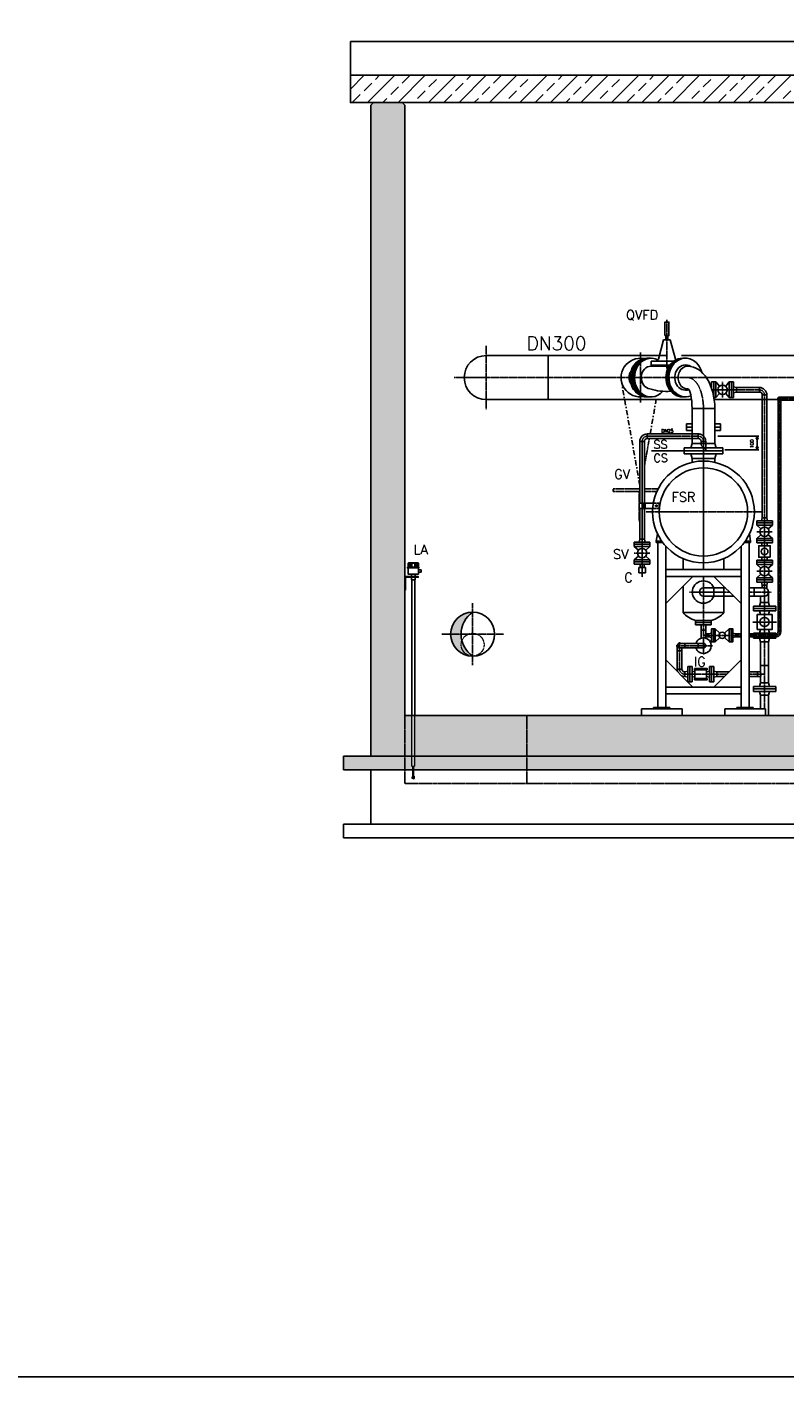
# Model space of a CAD drawing. Header units: millimetres. Extents: x -197187 to 241957296, y -45270 to 70505.
# Tile 81 of 116: x 69299 to 74881, y -45270 to -35325. Entities that reach past the tile are written whole.
import ezdxf
from ezdxf.enums import TextEntityAlignment as Align

# ---------------------------------------------------------------- set-up
doc = ezdxf.new("R2010")
doc.units = ezdxf.units.MM
doc.header["$LTSCALE"] = 0.5
for name, pattern in [('DASHDOT', [1, 0.5, -0.25, 0, -0.25]), ('DOT', [0.25, 0, -0.25]), ('HIDDEN', [0.375, 0.25, -0.125])]:
    doc.linetypes.add(name, pattern=pattern)
for name, color, linetype in [('21', 7, 'Continuous'), ('41', 7, 'Continuous'), ('44', 7, 'Continuous'), ('45', 7, 'Continuous'), ('BEMAßUNG', 7, 'Continuous'), ('P-MU025ENTL', 7, 'Continuous'), ('P-MU025ENTLÜ', 7, 'Continuous'), ('P-MU050ENTL', 7, 'Continuous'), ('P-MU150AUSL', 7, 'Continuous'), ('P-MU150EINL', 7, 'Continuous'), ('P-MU200EINL', 7, 'Continuous'), ('P-MU300AUSL', 7, 'Continuous')]:
    doc.layers.add(name, color=color, linetype=linetype)
doc.styles.add('ROMANS', font='ROMANS', dxfattribs={"height": 0.2})
pattern_1 = [(45, (123557.72, -294.98), (-112.2532, 112.2532), []), (45, (123669.98, -294.98), (-112.2532, 112.2532), [79.375, -39.6875])]

msp = doc.modelspace()

# ---------------------------------------------------------------- hatches: boundary and pattern name
at = {"lineweight": 5}
h = msp.add_hatch(dxfattribs=at)
h.set_pattern_fill('ANSI33', color=256, scale=25)
h.set_pattern_definition(pattern_1)
h.paths.add_polyline_path([(80638.291, -35680.624), (71680.859, -35680.624), (71680.859, -35881.362), (76010.791, -35881.362), (76010.791, -36381.362), (76410.791, -36381.362), (76410.791, -35881.362), (80150.791, -35881.362), (80150.791, -36381.362), (80550.791, -36381.362), (80550.791, -35881.362), (80638.291, -35881.362)])
h.paths.add_polyline_path([(80728.291, -35680.624), (80638.291, -35680.624), (80638.291, -35881.362), (80728.291, -35881.362)])
h.paths.add_polyline_path([(80980.791, -35680.624), (80728.291, -35680.624), (80728.291, -35881.362), (80980.791, -35881.362)])
h.paths.add_polyline_path([(81233.291, -35680.624), (80980.791, -35680.624), (80980.791, -35881.362), (81233.291, -35881.362)])
h.paths.add_polyline_path([(81323.291, -35680.624), (81233.291, -35680.624), (81233.291, -35881.362), (81323.291, -35881.362)])
h.paths.add_polyline_path([(84871.503, -35881.362), (84871.503, -35680.624), (81323.291, -35680.624), (81323.291, -35881.362)])
h = msp.add_hatch(dxfattribs=at)
h.set_pattern_fill('ANSI33', color=256, scale=25)
h.set_pattern_definition(pattern_1)
h.paths.add_polyline_path([(71830.791, -35901.362), (71850.791, -35881.362), (72060.791, -35881.362), (72080.791, -35901.362), (72080.791, -40397.563), (84480.791, -40397.563), (84480.791, -35901.362), (84500.791, -35881.362), (84710.791, -35881.362), (84730.791, -35901.362), (84730.791, -40697.563), (71830.791, -40697.563)])
at = {"linetype": 'Continuous'}
h = msp.add_hatch(color=256, dxfattribs=at)
h.paths.add_polyline_path([(74676.43, -38339.563), (74676.43, -38361.416), (74684.322, -38361.418)])
h.paths.add_polyline_path([(74668.527, -38361.413), (74676.43, -38361.416), (74676.43, -38339.563)])
h = msp.add_hatch(color=256, dxfattribs=at)
h.paths.add_polyline_path([(74676.43, -38439.563), (74676.43, -38417.711), (74684.322, -38417.709)])
h.paths.add_polyline_path([(74668.527, -38417.713), (74676.43, -38417.711), (74676.43, -38439.563)])
at = {"lineweight": 5}
h = msp.add_hatch(dxfattribs=at)
h.set_pattern_fill('ANSI36', color=256, scale=10)
h.set_pattern_definition([(45, (123557.725, -114305.756), (16.83798, 61.739261), [79.375, -15.875, 0, -15.875])])
h.paths.add_polyline_path([(72080.791, -40697.563), (71630.791, -40697.563), (71630.791, -40797.563), (72080.791, -40797.563)])
h.paths.add_polyline_path([(72980.791, -40697.563), (72080.791, -40697.563), (72080.791, -40797.563), (72980.791, -40797.563)])
h.paths.add_polyline_path([(84930.791, -40697.563), (72980.791, -40697.563), (72980.791, -40797.563), (84930.791, -40797.563)])
at = {"layer": 'P-MU200EINL'}
h = msp.add_hatch(color=256, dxfattribs=at)
h.dxf.hatch_style = 1
h.paths.add_polyline_path([(72495.585, -39797.563), (72418.841, -39797.563, 0.41421356), (72580.791, -39959.513, -0.24701126)])
h.paths.add_polyline_path([(72580.791, -39635.613, 0.41421356), (72418.841, -39797.563), (72495.585, -39797.563, -0.24701126)])

# ---------------------------------------------------------------- linework, layer by layer
for p, q in [((71680.859, -35432.427), (84871.503, -35432.427)), ((71680.859, -35680.624), (71680.859, -35432.427)), ((71830.791, -35901.362), (71850.791, -35881.362)), ((71850.791, -35881.362), (72060.791, -35881.362)), ((72080.791, -35901.362), (72060.791, -35881.362)), ((72105.242, -39275.67), (72108.242, -39272.67)), ((72105.242, -39275.67), (72105.242, -39304.602)), ((72181.242, -39275.67), (72105.242, -39275.67)), ((72178.242, -39272.67), (72108.242, -39272.67)), ((72110.873, -39275.67), (72112.605, -39272.67)), ((72112.768, -39275.67), (72114.5, -39272.67)), ((72117.995, -39275.67), (72118.798, -39272.67)), ((72121.169, -39275.67), (72121.973, -39272.67)), ((72138.242, -39272.67), (72138.242, -39275.67)), ((72148.242, -39272.67), (72148.242, -39275.67)), ((72165.316, -39275.67), (72164.512, -39272.67)), ((72168.49, -39275.67), (72167.687, -39272.67)), ((72173.717, -39275.67), (72171.985, -39272.67)), ((72175.612, -39275.67), (72173.88, -39272.67)), ((72181.242, -39275.67), (72178.242, -39272.67)), ((72181.242, -39275.67), (72181.242, -39304.602)), ((72129.792, -39355.044), (72129.792, -39373.544)), ((72129.792, -39378.544), (72129.792, -39397.463)), ((72156.692, -39355.044), (72156.692, -39373.544)), ((72156.692, -39378.544), (72156.692, -39397.463)), ((72156.692, -39397.463), (72129.792, -39397.463))]:
    msp.add_line(p, q)
at = {"linetype": 'HIDDEN', "ltscale": 10}
for p, q in [((74242.791, -38322.713), (74196.641, -38322.713)), ((74242.791, -38356.413), (74196.641, -38356.413)), ((74242.791, -38322.713), (74242.791, -38356.413)), ((74263.941, -38377.563), (74297.641, -38377.563)), ((74263.941, -38377.563), (74263.941, -38405.863)), ((74297.641, -38377.563), (74297.641, -38439.563)), ((74297.641, -38439.563), (74263.941, -38405.863))]:
    msp.add_line(p, q, dxfattribs=at)
at = {"linetype": 'Continuous'}
for p, q in [((74676.43, -38339.563), (74668.527, -38361.413)), ((74668.527, -38361.413), (74684.322, -38361.418)), ((74676.43, -38339.563), (74684.322, -38361.418)), ((74668.527, -38417.713), (74684.322, -38417.709)), ((74676.43, -38439.563), (74668.527, -38417.713)), ((74676.43, -38439.563), (74684.322, -38417.709))]:
    msp.add_line(p, q, dxfattribs=at)
at = {"linetype": 'HIDDEN', "lineweight": 9, "ltscale": 2}
for p, q in [((72132.492, -40770.942), (72132.492, -40397.563)), ((72153.992, -40770.942), (72153.992, -40397.563)), ((72132.492, -40770.942), (72153.992, -40770.942)), ((72134.492, -40859.581), (72134.492, -40848.988)), ((72138.242, -40843.581), (72135.664, -40846.159)), ((72138.242, -40850.581), (72138.242, -40858.285)), ((72138.242, -40858.285), (72143.242, -40863.581)), ((72147.992, -40863.581), (72138.492, -40863.581)), ((72148.242, -40858.285), (72143.242, -40863.581)), ((72148.242, -40843.581), (72150.821, -40846.159)), ((72148.242, -40850.581), (72148.242, -40858.285)), ((72151.992, -40859.581), (72151.992, -40848.988))]:
    msp.add_line(p, q, dxfattribs=at)
at = {"color": 3}
msp.add_lwpolyline([(32361.929, 37686.455), (127620.801, 37686.455), (127620.801, -45269.811), (32361.929, -45269.811)], close=True, dxfattribs=at)
for points in [[(84871.503, -35680.624), (71680.859, -35680.624), (71680.859, -35881.362), (76010.791, -35881.362)], [(72085.791, -39373.544), (72080.791, -39373.544), (72080.791, -39473.544), (72085.791, -39473.544), (72085.791, -39378.544), (72180.791, -39378.544), (72180.791, -39373.544), (72080.791, -39373.544), (72080.791, -39378.544)], [(72132.492, -40397.563), (72132.492, -39397.463), (72153.992, -39397.463), (72153.992, -40397.563)]]:
    msp.add_lwpolyline(points)
for points in [[(72110.873, -39275.67), (72112.768, -39275.67), (72112.768, -39296.348), (72110.873, -39296.348)], [(72117.995, -39275.67), (72121.169, -39275.67), (72121.169, -39296.348), (72117.995, -39296.348)], [(72128.291, -39272.67), (72132.612, -39272.67), (72132.612, -39296.348), (72128.291, -39296.348)], [(72158.194, -39272.67), (72153.873, -39272.67), (72153.873, -39296.348), (72158.194, -39296.348)], [(72168.49, -39275.67), (72165.316, -39275.67), (72165.316, -39296.348), (72168.49, -39296.348)], [(72175.612, -39275.67), (72173.717, -39275.67), (72173.717, -39296.348), (72175.612, -39296.348)], [(72185.742, -39309.394), (72100.742, -39309.394), (72100.742, -39304.602), (72185.742, -39304.602)], [(72181.242, -39309.394), (72105.242, -39309.394), (72105.242, -39355.044), (72181.242, -39355.044)], [(72181.242, -39324.021), (72200.817, -39324.021), (72200.817, -39340.417), (72181.242, -39340.417)]]:
    msp.add_lwpolyline(points, close=True)
at = {"linetype": 'HIDDEN', "lineweight": 9, "ltscale": 2}
for points in [[(72138.242, -40770.942), (72138.242, -40850.581)], [(72148.242, -40850.581), (72148.242, -40770.942)]]:
    msp.add_lwpolyline(points, dxfattribs=at)
at = {"linetype": 'HIDDEN', "ltscale": 10}
for radius in [54.85, 21.15]:
    msp.add_arc((74242.791, -38377.563), radius, 0, 90, dxfattribs=at)
at = {"linetype": 'HIDDEN', "lineweight": 9, "ltscale": 2}
for centre, start, end in [((72138.492, -40848.988), 135, 180), ((72138.492, -40859.581), 180, 270), ((72147.992, -40859.581), 270, 0), ((72147.992, -40848.988), 0, 45)]:
    msp.add_arc(centre, 4, start, end, dxfattribs=at)
at = {"linetype": 'HIDDEN', "lineweight": 9, "ltscale": 2, "extrusion": (0, 0, -1)}
msp.add_ellipse((72143.242, -40850.581), major_axis=(0, -6.286), ratio=0.79538887, dxfattribs=at)
at = {"layer": '21', "linetype": 'Continuous', "ltscale": 10}
for p, q in [((72080.791, -40397.563), (84480.791, -40397.563)), ((71630.791, -40697.563), (84930.791, -40697.563)), ((71830.791, -40697.563), (84730.791, -40697.563)), ((71630.791, -40797.563), (84930.791, -40797.563))]:
    msp.add_line(p, q, dxfattribs=at)
at = {"layer": '21', "linetype": 'HIDDEN', "ltscale": 10}
for p, q in [((72980.791, -40897.563), (72980.791, -40397.563)), ((72080.791, -40897.563), (84480.791, -40897.563))]:
    msp.add_line(p, q, dxfattribs=at)
at = {"layer": '21', "linetype": 'Continuous'}
for p, q in [((71630.791, -41197.563), (84930.791, -41197.563)), ((71630.791, -41297.563), (84930.791, -41297.563))]:
    msp.add_line(p, q, dxfattribs=at)
at = {"layer": '41', "linetype": 'Continuous', "ltscale": 10}
for p, q in [((71830.791, -40697.563), (71830.791, -35901.362)), ((72080.791, -40397.563), (72080.791, -35901.362)), ((73942.632, -39059.654), (73933.749, -39112.563)), ((74618.95, -39059.654), (74627.833, -39112.563)), ((73933.749, -39112.563), (73973.545, -39112.563)), ((73933.749, -39112.563), (73933.749, -39122.563)), ((73933.749, -39122.563), (73980.791, -39122.563)), ((73943.749, -39122.563), (73943.749, -40337.563)), ((74003.749, -39150.294), (74003.749, -40337.563)), ((74557.833, -39150.294), (74557.833, -40337.563)), ((74627.833, -39122.563), (74580.791, -39122.563)), ((74627.833, -39112.563), (74588.037, -39112.563)), ((74617.833, -39122.563), (74617.833, -40337.563)), ((74627.833, -39112.563), (74627.833, -39122.563)), ((74557.833, -39322.563), (74003.749, -39322.563)), ((74557.833, -39372.563), (74003.749, -39372.563)), ((74003.749, -39572.563), (74203.749, -39372.563)), ((74557.833, -39572.563), (74357.833, -39372.563)), ((74003.749, -39987.563), (74203.749, -40187.563)), ((74557.833, -39987.563), (74357.833, -40187.563)), ((74557.833, -40187.563), (74003.749, -40187.563)), ((74557.833, -40237.563), (74003.749, -40237.563)), ((73823.749, -40347.563), (74123.749, -40347.563)), ((73823.749, -40397.563), (73823.749, -40347.563)), ((73913.749, -40337.563), (74033.749, -40337.563)), ((73913.749, -40337.563), (73913.749, -40347.563)), ((74033.749, -40337.563), (74033.749, -40347.563)), ((74123.749, -40397.563), (74123.749, -40347.563)), ((74437.833, -40347.563), (74737.833, -40347.563)), ((74437.833, -40397.563), (74437.833, -40347.563)), ((74647.833, -40337.563), (74527.833, -40337.563)), ((74527.833, -40337.563), (74527.833, -40347.563)), ((74647.833, -40337.563), (74647.833, -40347.563)), ((74737.833, -40397.563), (74737.833, -40347.563)), ((71630.791, -40697.563), (71630.791, -40797.563)), ((71830.791, -41197.563), (71830.791, -40797.563)), ((71630.791, -41197.563), (71630.791, -41297.563))]:
    msp.add_line(p, q, dxfattribs=at)
at = {"layer": '41', "linetype": 'HIDDEN', "ltscale": 10}
msp.add_line((72080.791, -40897.563), (72080.791, -40397.563), dxfattribs=at)
at = {"layer": '41', "linetype": 'DASHDOT', "ltscale": 10}
msp.add_arc((74812.791, -39778.563), 28, 270, 0, dxfattribs=at)
at = {"layer": '45', "linetype": 'DASHDOT', "ltscale": 10}
for p, q in [((74011.791, -37482.384), (74011.791, -37843.72)), ((72680.791, -37672.53), (72680.791, -38142.597)), ((73816.611, -38092.259), (73816.611, -37722.868)), ((72445.758, -37907.563), (75063.588, -37907.563)), ((74730.791, -38035.563), (74730.791, -40347.563)), ((74824.432, -38062.563), (75044.291, -38062.563)), ((74840.791, -38046.204), (74840.791, -39778.563)), ((74280.791, -38136.563), (74280.791, -39322.563)), ((73828.941, -38377.563), (73828.941, -39378.655)), ((74242.791, -38339.563), (73866.941, -38339.563)), ((74712.171, -38897.563), (73859.397, -38897.563)), ((73771.441, -39200.563), (73886.441, -39200.563)), ((74280.791, -39372.563), (74280.791, -39949.005)), ((74179.023, -39487.563), (74472.833, -39487.563)), ((74617.833, -39487.563), (74781.672, -39487.563)), ((74557.833, -39806.563), (74280.791, -39806.563)), ((74812.791, -39806.563), (74617.833, -39806.563))]:
    msp.add_line(p, q, dxfattribs=at)
at = {"layer": '45', "linetype": 'Continuous', "ltscale": 10}
for p, q in [((73863.791, -37765.063), (73895.791, -37765.063)), ((73895.791, -37785.913), (74063.521, -37785.913)), ((73895.791, -37823.413), (73895.791, -37785.913)), ((74127.791, -37765.063), (74149.791, -37765.063)), ((73863.791, -38050.063), (73895.791, -38050.063)), ((74127.791, -38050.063), (74149.791, -38050.063)), ((74830.141, -38062.563), (74830.141, -38090.563)), ((74868.791, -38051.913), (74840.791, -38051.913)), ((74851.441, -38090.563), (74851.441, -38062.563)), ((74851.441, -38073.213), (74868.791, -38073.213)), ((74868.791, -38051.913), (74868.791, -38073.213)), ((74868.791, -38051.913), (75044.291, -38051.913)), ((75041.017, -38073.213), (74868.791, -38073.213)), ((74196.641, -38136.563), (74196.641, -38392.563)), ((74196.641, -38136.563), (74364.941, -38136.563)), ((74364.941, -38136.563), (74364.941, -38392.563)), ((74830.141, -39778.563), (74830.141, -38090.563)), ((74851.441, -38090.563), (74830.141, -38090.563)), ((74851.441, -38090.563), (74851.441, -39778.563)), ((73812.091, -38377.563), (73812.091, -38831.879)), ((73845.791, -38377.563), (73812.091, -38377.563)), ((73845.791, -38377.563), (73845.791, -38831.879)), ((73866.941, -38322.713), (74196.641, -38322.713)), ((73866.941, -38322.713), (73866.941, -38356.413)), ((73866.941, -38356.413), (74196.641, -38356.413)), ((74386.178, -38339.563), (74688.93, -38339.563)), ((74676.43, -38439.563), (74676.43, -38339.563)), ((74423.291, -38425.563), (74138.291, -38425.563)), ((74138.291, -38469.563), (74138.291, -38425.563)), ((74423.291, -38447.563), (74138.291, -38447.563)), ((74423.291, -38469.563), (74138.291, -38469.563)), ((74196.641, -38392.563), (74187.799, -38425.563)), ((74196.641, -38502.563), (74187.799, -38469.563)), ((74196.641, -38392.563), (74364.941, -38392.563)), ((74364.941, -38392.563), (74373.783, -38425.563)), ((74364.941, -38502.563), (74373.783, -38469.563)), ((74423.291, -38469.563), (74423.291, -38425.563)), ((74437.669, -38439.563), (74688.93, -38439.563)), ((74364.941, -38502.563), (74196.641, -38502.563)), ((74196.641, -38502.563), (74196.641, -38532.127)), ((74364.941, -38502.563), (74364.941, -38532.127)), ((73807.091, -38831.879), (73911.588, -38831.879)), ((73807.091, -38831.879), (73807.091, -38871.879)), ((73807.091, -38871.879), (73906.672, -38871.879)), ((73812.091, -39097.563), (73812.091, -38871.879)), ((73853.86, -38851.879), (73835.594, -38851.879)), ((73840.791, -38831.879), (73840.791, -38871.879)), ((73845.791, -38831.879), (73845.791, -38871.879)), ((73845.791, -39097.563), (73845.791, -38871.879)), ((73850.791, -38831.879), (73850.791, -38871.879)), ((73943.785, -38851.879), (73923.785, -38851.879)), ((73933.785, -38841.879), (73933.785, -38861.879)), ((73771.441, -39119.563), (73771.441, -39151.563)), ((73771.441, -39119.563), (73886.441, -39119.563)), ((73771.441, -39135.563), (73886.441, -39135.563)), ((73771.441, -39151.563), (73886.441, -39151.563)), ((73771.441, -39151.563), (73802.302, -39177.862)), ((73812.091, -39097.563), (73806.196, -39119.563)), ((73812.091, -39097.563), (73845.791, -39097.563)), ((73845.791, -39097.563), (73851.686, -39119.563)), ((73886.441, -39151.563), (73855.58, -39177.862)), ((73886.441, -39119.563), (73886.441, -39151.563)), ((73771.441, -39249.563), (73802.302, -39223.265)), ((73771.441, -39249.563), (73886.441, -39249.563)), ((73771.441, -39281.563), (73771.441, -39249.563)), ((73771.441, -39265.563), (73886.441, -39265.563)), ((73771.441, -39281.563), (73886.441, -39281.563)), ((73813.941, -39281.563), (73813.941, -39306.563)), ((73843.941, -39281.563), (73843.941, -39306.563)), ((73886.441, -39249.563), (73855.58, -39223.265)), ((73886.441, -39281.563), (73886.441, -39249.563)), ((73803.941, -39306.563), (73803.941, -39346.563)), ((73803.941, -39306.563), (73853.941, -39306.563)), ((73803.941, -39346.563), (73853.941, -39346.563)), ((73853.941, -39306.563), (73853.941, -39346.563)), ((74851.441, -39778.563), (74830.141, -39778.563)), ((74557.833, -39795.913), (74518.791, -39795.913)), ((74518.791, -39817.213), (74557.833, -39817.213)), ((74812.791, -39795.913), (74617.833, -39795.913)), ((74617.833, -39817.213), (74812.791, -39817.213)), ((74812.791, -39795.913), (74812.791, -39817.213))]:
    msp.add_line(p, q, dxfattribs=at)
at = {"layer": '45', "linetype": 'HIDDEN', "ltscale": 10}
for p, q in [((73953.785, -38871.879), (73906.672, -38871.879)), ((73953.785, -38831.879), (73911.588, -38831.879)), ((73953.785, -38831.879), (73953.785, -38871.879))]:
    msp.add_line(p, q, dxfattribs=at)
at = {"layer": '45', "linetype": 'Continuous', "ltscale": 10}
msp.add_lwpolyline([(73996.791, -37598.413), (74026.791, -37598.413), (74026.791, -37498.413), (73996.791, -37498.413)], close=True, dxfattribs=at)
for centre, radius in [((74280.791, -38897.563), 375), ((74280.791, -38897.563), 325), ((73828.941, -39200.563), 35)]:
    msp.add_circle(centre, radius, dxfattribs=at)
for centre, radius, start, end in [((73816.611, -37907.563), 142.5, 79.7799365, 280.2200635), ((73816.611, -37907.563), 84.15, 145.0044746, 214.9955254), ((74011.791, -37578.278), 431.346, 253.1141217, 273.8570696), ((74840.791, -38062.563), 10.65, 0, 180), ((73866.941, -38377.563), 54.85, 90, 180), ((73866.941, -38377.563), 21.15, 90, 180), ((74812.791, -39778.563), 38.65, 270, 0), ((74812.791, -39778.563), 17.35, 270, 0)]:
    msp.add_arc(centre, radius, start, end, dxfattribs=at)
at = {"layer": '45', "linetype": 'DASHDOT', "ltscale": 10}
for centre, start, end in [((74692.791, -38035.563), 0, 90), ((73866.941, -38377.563), 90, 180), ((74242.791, -38377.563), 0, 90), ((74142.791, -40054.563), 180, 270)]:
    msp.add_arc(centre, 38, start, end, dxfattribs=at)
at = {"layer": '45', "linetype": 'Continuous', "ltscale": 10}
for centre, major_axis, ratio, start_param, end_param in [((73863.791, -37907.563), (0, -142.5), 0.866025, 3.14159265, 6.28318531), ((73874.791, -37907.563), (0, -142.5), 0.866025, 3.14159265, 6.28318531), ((73895.791, -37907.563), (0, -142.5), 0.866025, 2.72506124, 7.06539428), ((73884.791, -37907.563), (0, -142.5), 0.866025, 3.14159265, 6.28318531), ((74127.791, -37907.563), (0, -142.5), 0.866025, 3.14159265, 6.28318531), ((74138.791, -37907.563), (0, -142.5), 0.866025, 3.14159265, 6.28318531), ((74149.791, -37907.563), (0, -142.5), 0.866025, 1.85308878, 6.60972898), ((73895.791, -37907.563), (0, -84.15), 0.86602572, 3.14159265, 6.15533961), ((74149.791, -37907.563), (0, -92.992), 0.86602544, 2.66041872, 6.58681691), ((74166.291, -37907.563), (0, -84.15), 0.86602544, 3.14159265, 6.28318531), ((74166.291, -38136.563), (0, 313.15), 0.63436021, 4.71238898, 6.28318516), ((74166.291, -38136.563), (0, 144.85), 0.20952641, 4.71238898, 6.28282035)]:
    msp.add_ellipse(centre, major_axis=major_axis, ratio=ratio, start_param=start_param, end_param=end_param, dxfattribs=at)
at = {"layer": '45', "linetype": 'DASHDOT', "ltscale": 10}
msp.add_ellipse((74166.291, -38136.563), major_axis=(0, 229), ratio=0.49999956, start_param=4.71238898, end_param=6.28318531, dxfattribs=at)
at = {"layer": 'BEMAßUNG', "linetype": 'HIDDEN', "lineweight": 9, "ltscale": 2}
msp.add_arc((72145.423, -40845.914), 4.33, 12.2886095, 49.3792517, dxfattribs=at)
at = {"layer": 'P-MU025ENTL', "linetype": 'Continuous', "ltscale": 10}
for p, q in [((74263.941, -39768.563), (74263.941, -39728.563)), ((74297.641, -39768.563), (74263.941, -39768.563)), ((74263.941, -39768.563), (74263.941, -39827.588)), ((74297.641, -39768.563), (74297.641, -39728.563)), ((74297.641, -39768.563), (74297.641, -39795.913)), ((74104.791, -39865.713), (74142.791, -39865.713)), ((74142.791, -39899.413), (74142.791, -39865.713)), ((74142.791, -39865.713), (74242.791, -39865.713)), ((74242.791, -39899.413), (74242.791, -39865.713)), ((74280.791, -39865.713), (74242.791, -39865.713)), ((74297.641, -39795.913), (74318.791, -39795.913)), ((74297.641, -39827.588), (74297.641, -39817.213)), ((74297.641, -39817.213), (74318.791, -39817.213)), ((74318.791, -39795.913), (74318.791, -39817.213)), ((74104.791, -39899.413), (74142.791, -39899.413)), ((74142.791, -39899.413), (74242.791, -39899.413)), ((74280.791, -39899.413), (74242.791, -39899.413))]:
    msp.add_line(p, q, dxfattribs=at)
at = {"layer": 'P-MU025ENTL', "linetype": 'DASHDOT', "ltscale": 10}
for p, q in [((74104.791, -39857.577), (74104.791, -40054.563)), ((74079.805, -39882.563), (74347.232, -39882.563))]:
    msp.add_line(p, q, dxfattribs=at)
at = {"layer": 'P-MU025ENTL', "linetype": 'Continuous', "ltscale": 10}
for centre, radius, start, end in [((74104.791, -39882.563), 16.85, 90, 270), ((74280.791, -39882.563), 57.5, 197.0402528, 162.9597472), ((74280.791, -39882.563), 16.85, 270, 90), ((74310.699, -39806.563), 16.85, 140.7986562, 219.2013438)]:
    msp.add_arc(centre, radius, start, end, dxfattribs=at)
at = {"layer": 'P-MU025ENTLÜ', "linetype": 'DASHDOT', "ltscale": 10}
for p, q in [((74421.791, -37940.063), (74421.791, -38055.063)), ((74344.299, -37997.563), (74692.791, -37997.563)), ((74673.291, -39043.563), (74788.291, -39043.563)), ((74673.291, -39333.563), (74788.291, -39333.563))]:
    msp.add_line(p, q, dxfattribs=at)
at = {"layer": 'P-MU025ENTLÜ', "linetype": 'Continuous', "ltscale": 10}
for p, q in [((74673.291, -38962.563), (74788.291, -38962.563)), ((74673.291, -38962.563), (74673.291, -38994.563)), ((74673.291, -38978.563), (74788.291, -38978.563)), ((74713.941, -38940.563), (74708.046, -38962.563)), ((74713.941, -38940.563), (74747.641, -38940.563)), ((74747.641, -38940.563), (74753.536, -38962.563)), ((74788.291, -38962.563), (74788.291, -38994.563)), ((74673.291, -38994.563), (74788.291, -38994.563)), ((74673.291, -38994.563), (74704.152, -39020.862)), ((74673.291, -39092.563), (74704.152, -39066.265)), ((74788.291, -38994.563), (74757.43, -39020.862)), ((74788.291, -39092.563), (74757.43, -39066.265)), ((74673.291, -39092.563), (74673.291, -39124.563)), ((74673.291, -39092.563), (74788.291, -39092.563)), ((74673.291, -39108.563), (74788.291, -39108.563)), ((74673.291, -39124.563), (74788.291, -39124.563)), ((74713.807, -39146.063), (74708.046, -39124.563)), ((74747.775, -39146.063), (74753.536, -39124.563)), ((74788.291, -39092.563), (74788.291, -39124.563)), ((74673.291, -39284.563), (74673.291, -39252.563)), ((74673.291, -39252.563), (74788.291, -39252.563)), ((74673.291, -39268.563), (74788.291, -39268.563)), ((74713.807, -39231.063), (74708.046, -39252.563)), ((74747.775, -39231.063), (74753.536, -39252.563)), ((74788.291, -39284.563), (74788.291, -39252.563)), ((74673.291, -39284.563), (74788.291, -39284.563)), ((74673.291, -39284.563), (74704.152, -39310.862)), ((74673.291, -39382.563), (74704.152, -39356.265)), ((74788.291, -39284.563), (74757.43, -39310.862)), ((74788.291, -39382.563), (74757.43, -39356.265)), ((74673.291, -39414.563), (74673.291, -39382.563)), ((74673.291, -39382.563), (74788.291, -39382.563)), ((74673.291, -39398.563), (74788.291, -39398.563)), ((74673.291, -39414.563), (74788.291, -39414.563)), ((74713.941, -39436.563), (74708.046, -39414.563)), ((74747.641, -39436.563), (74753.536, -39414.563)), ((74788.291, -39414.563), (74788.291, -39382.563)), ((74142.791, -40075.713), (74164.791, -40069.818)), ((74164.791, -40035.063), (74164.791, -40148.606)), ((74164.791, -40035.063), (74196.791, -40035.063)), ((74180.791, -40035.063), (74180.791, -40150.063)), ((74196.791, -40035.063), (74196.791, -40150.063)), ((74218.291, -40075.579), (74196.791, -40069.818)), ((74303.291, -40075.579), (74324.791, -40069.818)), ((74356.791, -40035.063), (74324.791, -40035.063)), ((74324.791, -40035.063), (74324.791, -40150.063)), ((74340.791, -40035.063), (74340.791, -40150.063)), ((74356.791, -40035.063), (74356.791, -40150.063)), ((74378.791, -40075.713), (74356.791, -40069.818)), ((74142.791, -40109.413), (74164.791, -40115.308)), ((74166.249, -40150.063), (74196.791, -40150.063)), ((74218.291, -40109.547), (74196.791, -40115.308)), ((74303.291, -40109.547), (74324.791, -40115.308)), ((74356.791, -40150.063), (74324.791, -40150.063)), ((74378.791, -40109.413), (74356.791, -40115.308))]:
    msp.add_line(p, q, dxfattribs=at)
for points in [[(74773.291, -39231.063), (74773.291, -39146.063), (74688.291, -39146.063), (74688.291, -39231.063)], [(74214.199, -40050.063), (74307.383, -40050.063), (74307.383, -40059.713), (74214.199, -40059.713)], [(74214.199, -40135.063), (74307.383, -40135.063), (74307.383, -40125.413), (74214.199, -40125.413)]]:
    msp.add_lwpolyline(points, close=True, dxfattribs=at)
for points in [[(74218.291, -40059.713), (74218.291, -40125.413)], [(74303.291, -40125.413), (74303.291, -40059.713)]]:
    msp.add_lwpolyline(points, dxfattribs=at)
for centre, radius in [((74730.791, -39043.563), 35), ((74730.791, -39188.563), 25), ((74730.791, -39333.563), 35)]:
    msp.add_circle(centre, radius, dxfattribs=at)
at = {"layer": 'P-MU050ENTL', "linetype": 'Continuous', "ltscale": 10}
for p, q in [((74356.791, -39457.413), (74356.791, -39517.713)), ((74700.641, -39563.563), (74693.406, -39590.563)), ((74760.941, -39563.563), (74700.641, -39563.563)), ((74760.941, -39563.563), (74768.176, -39590.563)), ((74813.291, -39590.563), (74648.291, -39590.563)), ((74648.291, -39626.563), (74648.291, -39590.563)), ((74813.291, -39608.563), (74648.291, -39608.563)), ((74813.291, -39626.563), (74648.291, -39626.563)), ((74700.641, -39653.563), (74693.406, -39626.563)), ((74760.941, -39653.563), (74768.176, -39626.563)), ((74813.291, -39626.563), (74813.291, -39590.563)), ((74700.641, -39763.563), (74693.406, -39790.563)), ((74760.941, -39763.563), (74768.176, -39790.563)), ((74813.291, -39790.563), (74648.291, -39790.563)), ((74648.291, -39790.563), (74648.291, -39795.913)), ((74648.291, -39817.213), (74648.291, -39826.563)), ((74813.291, -39826.563), (74648.291, -39826.563)), ((74700.641, -39853.563), (74693.406, -39826.563)), ((74760.941, -39853.563), (74700.641, -39853.563)), ((74700.641, -40075.713), (74700.641, -39853.563)), ((74760.941, -39853.563), (74768.176, -39826.563)), ((74760.941, -39853.563), (74760.941, -40028.563)), ((74813.291, -39790.563), (74813.291, -39795.906)), ((74813.291, -39817.21), (74813.291, -39826.563)), ((74760.941, -40028.563), (74700.641, -40028.563)), ((74700.641, -40156.563), (74693.406, -40183.563)), ((74700.641, -40156.563), (74700.641, -40109.413)), ((74760.941, -40156.563), (74700.641, -40156.563)), ((74760.941, -40156.563), (74768.176, -40183.563)), ((74813.291, -40183.563), (74648.291, -40183.563)), ((74648.291, -40183.563), (74648.291, -40219.563)), ((74813.291, -40201.563), (74648.291, -40201.563)), ((74813.291, -40219.563), (74648.291, -40219.563)), ((74700.641, -40246.563), (74693.406, -40219.563)), ((74760.941, -40246.563), (74700.641, -40246.563)), ((74760.941, -40246.563), (74768.176, -40219.563)), ((74813.291, -40183.563), (74813.291, -40219.563))]:
    msp.add_line(p, q, dxfattribs=at)
at = {"layer": 'P-MU050ENTL', "linetype": 'DASHDOT', "ltscale": 10}
for p, q in [((74819.881, -39708.563), (74641.701, -39708.563)), ((74142.791, -40092.563), (74452.833, -40092.563)), ((74617.833, -40092.563), (74730.791, -40092.563))]:
    msp.add_line(p, q, dxfattribs=at)
at = {"layer": 'P-MU050ENTL', "linetype": 'Continuous', "ltscale": 10}
msp.add_arc((74280.791, -39487.563), 30.15, 90, 270, dxfattribs=at)
at = {"layer": 'P-MU150AUSL', "linetype": 'Continuous', "ltscale": 10}
for p, q in [((73986.791, -37628.413), (73948.561, -37771.09)), ((73986.791, -37628.413), (74036.791, -37628.413)), ((74004.291, -37598.413), (74004.291, -37628.413)), ((74019.291, -37598.413), (74019.291, -37628.413)), ((74036.791, -37628.413), (74075.021, -37771.09)), ((73895.791, -37815.913), (74033.293, -37815.913)), ((73895.791, -37823.413), (74028.198, -37823.413)), ((74155.791, -38297.563), (74155.791, -38247.563)), ((74196.641, -38247.563), (74155.791, -38247.563)), ((74196.641, -38272.563), (74155.791, -38272.563)), ((74405.791, -38247.563), (74364.941, -38247.563)), ((74405.791, -38272.563), (74364.941, -38272.563)), ((74405.791, -38297.563), (74405.791, -38247.563)), ((74196.641, -38297.563), (74155.791, -38297.563)), ((74405.791, -38297.563), (74364.941, -38297.563)), ((74130.791, -39241.256), (74130.791, -39322.563)), ((74430.791, -39241.256), (74430.791, -39322.563)), ((74130.791, -39637.563), (74130.791, -39445.521)), ((74430.791, -39637.563), (74430.791, -39445.521)), ((74430.791, -39637.563), (74430.791, -39445.521)), ((74130.791, -39637.563), (74430.791, -39637.563)), ((74223.291, -39728.563), (74223.291, -39696.563)), ((74223.291, -39696.563), (74338.291, -39696.563)), ((74223.291, -39712.563), (74338.291, -39712.563)), ((74223.291, -39728.563), (74338.291, -39728.563)), ((74297.888, -39696.563), (74338.291, -39696.563)), ((74300.916, -39728.563), (74338.291, -39728.563)), ((74302.43, -39712.563), (74338.291, -39712.563)), ((74338.291, -39728.563), (74338.291, -39696.563)), ((74338.291, -39728.563), (74338.291, -39696.563))]:
    msp.add_line(p, q, dxfattribs=at)
at = {"layer": 'P-MU150AUSL'}
msp.add_line((74138.291, -38447.563), (73898.767, -38447.563), dxfattribs=at)
at = {"layer": 'P-MU150AUSL', "linetype": 'Continuous', "ltscale": 10}
for centre, start, end in [((73929.243, -37765.913), 270, 345.0000222), ((74094.34, -37765.913), 194.9999778, 214.5202673)]:
    msp.add_arc(centre, 20, start, end, dxfattribs=at)
for centre, start_param, end_param in [((74279.321, -39575.577), 3.64636544, 4.3758927), ((74282.262, -39575.577), 5.04888526, 5.77841253), ((74282.262, -39575.577), 5.04888526, 5.77841253)]:
    msp.add_ellipse(centre, major_axis=(169.693, 0), ratio=0.75533428, start_param=start_param, end_param=end_param, dxfattribs=at)
at = {"layer": 'P-MU150EINL', "linetype": 'DASHDOT', "ltscale": 10}
for p, q in [((72580.791, -40025.611), (72580.791, -39569.516)), ((72352.744, -39797.563), (72808.838, -39797.563))]:
    msp.add_line(p, q, dxfattribs=at)
at = {"layer": 'P-MU200EINL', "linetype": 'DASHDOT', "ltscale": 150}
for p, q in [((73812.091, -38701.95), (73676.279, -37932.327)), ((73888.053, -38322.713), (73937.658, -38041.613))]:
    msp.add_line(p, q, dxfattribs=at)
at = {"layer": 'P-MU200EINL'}
for p, q in [((74336.799, -37975.888), (74340.791, -37974.818)), ((74340.791, -37940.063), (74372.791, -37940.063)), ((74340.791, -37940.063), (74340.791, -37986.918)), ((74356.791, -37940.063), (74356.791, -38047.786)), ((74372.791, -37940.063), (74372.791, -38055.063)), ((74372.791, -37940.063), (74399.09, -37970.924)), ((74470.791, -37940.063), (74444.492, -37970.924)), ((74502.791, -37940.063), (74470.791, -37940.063)), ((74470.791, -37940.063), (74470.791, -38055.063)), ((74486.791, -37940.063), (74486.791, -38055.063)), ((74502.791, -37940.063), (74502.791, -38055.063)), ((74524.791, -37980.713), (74502.791, -37974.818)), ((74524.791, -37980.713), (74524.791, -38014.413)), ((74692.791, -37980.713), (74524.791, -37980.713)), ((74692.791, -38014.413), (74692.791, -37980.713)), ((74358.095, -38055.063), (74372.791, -38055.063)), ((74372.791, -38055.063), (74399.09, -38024.203)), ((74470.791, -38055.063), (74444.492, -38024.203)), ((74502.791, -38055.063), (74470.791, -38055.063)), ((74524.791, -38014.413), (74502.791, -38020.308)), ((74524.791, -38014.413), (74692.791, -38014.413)), ((74747.641, -38035.563), (74713.941, -38035.563)), ((74713.941, -38940.563), (74713.941, -38035.563)), ((74747.641, -38035.563), (74747.641, -38940.563)), ((74280.791, -39457.413), (74356.791, -39457.413)), ((74356.791, -39457.413), (74442.683, -39457.413)), ((74617.833, -39457.413), (74654.791, -39457.413)), ((74654.791, -39457.413), (74654.791, -39517.713)), ((74730.791, -39457.413), (74654.791, -39457.413)), ((74713.941, -39436.563), (74747.641, -39436.563)), ((74713.941, -39436.563), (74713.941, -39457.413)), ((74747.641, -39436.563), (74747.641, -39462.561)), ((74280.791, -39517.713), (74356.791, -39517.713)), ((74502.983, -39517.713), (74356.791, -39517.713)), ((74654.791, -39517.713), (74617.833, -39517.713)), ((74730.791, -39517.713), (74654.791, -39517.713)), ((74700.641, -39517.713), (74700.641, -39563.563)), ((74760.941, -39487.563), (74760.941, -39563.563)), ((74367.791, -39759.063), (74401.707, -39790.652)), ((74469.791, -39759.063), (74435.875, -39790.652)), ((74339.791, -39790.563), (74318.791, -39795.913)), ((74339.791, -39822.563), (74318.791, -39817.213)), ((74401.707, -39822.475), (74367.791, -39854.063)), ((74435.875, -39822.475), (74469.791, -39854.063)), ((74497.791, -39790.563), (74518.791, -39795.913)), ((74497.791, -39822.563), (74518.791, -39817.213)), ((74518.791, -39795.913), (74518.791, -39817.213)), ((74087.941, -39882.563), (74087.941, -39920.563)), ((74087.941, -39920.563), (74121.641, -39920.563)), ((74087.941, -40054.563), (74087.941, -39920.563)), ((74121.641, -39899.413), (74121.641, -39920.563)), ((74121.641, -39920.563), (74121.641, -40054.563)), ((74121.641, -40054.563), (74087.941, -40054.563)), ((74142.791, -40109.413), (74142.791, -40075.713)), ((74378.791, -40075.713), (74469.683, -40075.713)), ((74378.791, -40075.713), (74378.791, -40109.413)), ((74617.833, -40075.713), (74679.791, -40075.713)), ((74679.791, -40109.413), (74679.791, -40075.713)), ((74679.791, -40075.713), (74700.641, -40075.713)), ((74760.941, -40028.563), (74760.941, -40092.563)), ((74435.983, -40109.413), (74378.791, -40109.413)), ((74679.791, -40109.413), (74617.833, -40109.413)), ((74679.791, -40109.413), (74700.641, -40109.413)), ((74760.941, -40092.563), (74760.941, -40156.563)), ((74700.641, -40242.563), (74700.641, -40347.563)), ((74760.941, -40242.563), (74760.941, -40397.563))]:
    msp.add_line(p, q, dxfattribs=at)
at = {"layer": 'P-MU200EINL', "linetype": 'DASHDOT', "ltscale": 10}
for p, q in [((73845.791, -38562.204), (73882.106, -38356.413)), ((73616.611, -38727.563), (73812.091, -38727.563)), ((73616.611, -38747.563), (73616.611, -38727.563)), ((73616.611, -38747.563), (73812.091, -38747.563)), ((73806.611, -38747.563), (73806.611, -38967.563)), ((73845.791, -38727.563), (73946.538, -38727.563)), ((73845.791, -38747.563), (73937.098, -38747.563)), ((73806.611, -38967.563), (73812.091, -38967.563))]:
    msp.add_line(p, q, dxfattribs=at)
at = {"layer": 'P-MU200EINL'}
for points in [[(74675.791, -39763.563), (74785.791, -39763.563), (74785.791, -39653.563), (74675.791, -39653.563)], [(74339.791, -39854.063), (74353.791, -39854.063), (74353.791, -39759.063), (74339.791, -39759.063)], [(74353.791, -39854.063), (74367.791, -39854.063), (74367.791, -39759.063), (74353.791, -39759.063)], [(74469.791, -39854.063), (74483.791, -39854.063), (74483.791, -39759.063), (74469.791, -39759.063)], [(74483.791, -39854.063), (74497.791, -39854.063), (74497.791, -39759.063), (74483.791, -39759.063)]]:
    msp.add_lwpolyline(points, close=True, dxfattribs=at)
for centre, radius in [((74421.791, -37997.563), 35), ((72580.791, -39797.563), 161.95), ((74730.791, -39708.563), 33.725), ((74418.791, -39806.563), 23.346)]:
    msp.add_circle(centre, radius, dxfattribs=at)
at = {"layer": 'P-MU200EINL', "linetype": 'HIDDEN', "lineweight": 18, "ltscale": 15}
msp.add_circle((72580.791, -39875.363), 84.15, dxfattribs=at)
at = {"layer": 'P-MU200EINL'}
for centre, radius, start, end in [((74692.791, -38035.563), 54.85, 0, 90), ((74692.791, -38035.563), 21.15, 0, 90), ((74280.791, -39487.563), 82.5, 21.4355589, 338.5644411), ((74730.791, -39487.563), 30.15, 270, 90), ((72692.097, -39797.563), 196.512, 124.5001537, 235.4998463), ((74142.791, -40054.563), 54.85, 180, 203.2398737), ((74142.791, -40054.563), 21.15, 180, 270), ((74675.639, -40092.563), 30.15, 326.022154, 33.977846), ((74142.791, -40054.563), 54.85, 246.7601263, 270)]:
    msp.add_arc(centre, radius, start, end, dxfattribs=at)
at = {"layer": 'P-MU300AUSL', "linetype": 'Continuous', "ltscale": 10}
for p, q in [((73137.791, -37745.613), (72680.791, -37745.613)), ((73137.791, -37745.613), (74005.387, -37745.613)), ((73137.791, -37745.613), (73137.791, -38069.513)), ((74118.195, -37745.613), (75141.514, -37745.613)), ((73137.791, -38069.513), (72680.791, -38069.513)), ((73137.791, -38069.513), (74193.194, -38069.513)), ((74360.334, -38069.513), (74830.141, -38069.513))]:
    msp.add_line(p, q, dxfattribs=at)
msp.add_arc((72680.791, -37907.563), 161.95, 90, 270, dxfattribs=at)

# ---------------------------------------------------------------- texts
at = {"layer": '44', "linetype": 'Continuous', "ltscale": 10, "style": 'ROMANS'}
msp.add_text('100', height=25, rotation=90, dxfattribs=at).set_placement((74650.381, -38427.835))
at = {"layer": '45', "linetype": 'DOT', "ltscale": 10, "style": 'ROMANS'}
msp.add_text('DN25', height=25, dxfattribs=at).set_placement((73970.554, -38312.713))
at = {"layer": 'P-MU050ENTL', "linetype": 'Continuous', "ltscale": 10, "style": 'ROMANS'}
msp.add_text('IG', height=70, dxfattribs=at).set_placement((74210.734, -40035.913))
at = {"layer": 'P-MU150AUSL', "linetype": 'Continuous', "ltscale": 10, "style": 'ROMANS'}
msp.add_text('DN300', height=100, dxfattribs=at).set_placement((73419.359, -37704.928), align=Align.RIGHT)
msp.add_text('LA', height=70, dxfattribs=at).set_placement((72145.72, -39209.144))
at = {"layer": 'P-MU150AUSL', "insert": (73912.965, -38369.527), "char_height": 60, "width": 107.98183, "attachment_point": 1, "style": 'ROMANS'}
msp.add_mtext('SS\\PCS', dxfattribs=at)
at = {"layer": 'P-MU200EINL', "linetype": 'Continuous', "ltscale": 10, "style": 'ROMANS'}
for s, p in [('QVFD', (73710.611, -37480.923)), ('GV', (73623.071, -38653.494)), ('SV', (73615.024, -39243.756)), ('C', (73697.381, -39415.16))]:
    msp.add_text(s, height=70, dxfattribs=at).set_placement(p)
msp.add_text('FSR', height=70, dxfattribs=at).set_placement((74045.36, -38787.208), align=Align.MIDDLE_LEFT)

doc.saveas('drawing.dxf')
